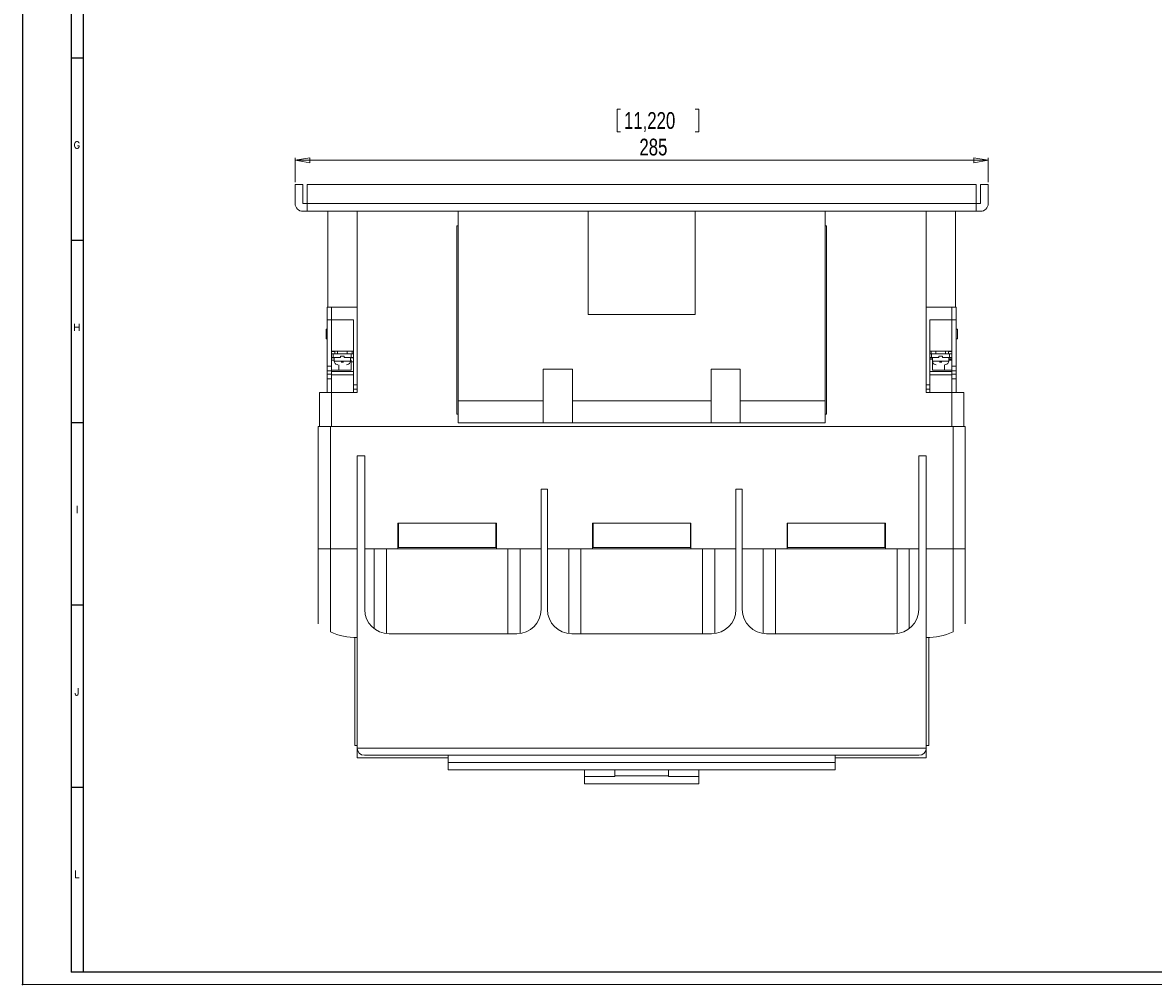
# Model space of a CAD drawing. Header units: millimetres. Extents: x 0 to 1189, y 0 to 841.
# Tile 1 of 7: x 0 to 465, y 0 to 396. Entities that reach past the tile are written whole.
import ezdxf

# ---------------------------------------------------------------- set-up
doc = ezdxf.new("R2010")
doc.units = ezdxf.units.MM
doc.header["$PDSIZE"] = -1
doc.layers.add('FORMATO', color=7, linetype='Continuous')
doc.styles.add('SLDTEXTSTYLE0', font='ROMANS')
doc.styles.add('SLDTEXTSTYLE3', font='TXT', dxfattribs={"width": 0.75})
doc.dimstyles.new('SLDDIMSTYLE0', dxfattribs={"dimtxt": 6.879167, "dimasz": 6, "dimexe": 0, "dimexo": 0.0625, "dimgap": 1.719792, "dimtad": 2, "dimdec": 1, "dimrnd": 1e-09, "dimzin": 12, "dimdsep": 46, "dimtxsty": 'SLDTEXTSTYLE3', "dimblk1": 'CLOSED', "dimblk2": 'CLOSED', "dimsah": 1, "dimcen": 0.09, "dimadec": 0, "dimazin": 0, "dimtfac": 1, "dimtdec": 1, "dimtofl": 0, "dimtmove": 0, "dimatfit": 3, "dimldrblk": 'CLOSED', "dimfxl": 0, "dimtolj": 1, "dimtzin": 12, "dimarcsym": 0})

# ---------------------------------------------------------------- blocks, each defined once
blk = doc.blocks.new('_CLOSED')
at = {"color": 0, "linetype": 'ByBlock', "lineweight": -2}
for p, q in [((-1, 0.166667), (0, 0)), ((-1, 0.166667), (-1, -0.166667)), ((0, 0), (-1, -0.166667)), ((0, 0), (-1, 0))]:
    blk.add_line(p, q, dxfattribs=at)
blk = doc.blocks.new('*D6')
at = {"color": 7, "linetype": 'Continuous', "lineweight": 0}
for p, q in [((244.46, 360.06), (244.46, 350.77)), ((244.46, 360.06), (245.85, 360.06)), ((277.98, 360.06), (276.58, 360.06)), ((277.98, 360.06), (277.98, 350.77)), ((244.46, 350.77), (245.85, 350.77)), ((277.98, 350.77), (276.58, 350.77)), ((112.05, 330.03), (112.05, 340.03)), ((397.05, 330.03), (397.05, 340.03)), ((112.05, 339.03), (397.05, 339.03))]:
    blk.add_line(p, q, dxfattribs=at)
at = {"color": 7, "linetype": 'Continuous', "lineweight": 0, "xscale": 6, "yscale": 6, "rotation": 180.0000000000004}
blk.add_blockref('_CLOSED', (112.05, 339.03, -123.16), dxfattribs=at)
at = {"color": 7, "linetype": 'Continuous', "lineweight": 0, "xscale": 6, "yscale": 6}
blk.add_blockref('_CLOSED', (397.05, 339.03, -123.16), dxfattribs=at)
at = {"color": 7, "linetype": 'Continuous', "lineweight": 0, "char_height": 6.879, "attachment_point": 1, "style": 'SLDTEXTSTYLE3'}
for s, insert in [('11,220', (247.25, 358.82)), ('285', (253.6, 347.89))]:
    blk.add_mtext(s, dxfattribs=dict(at, insert=insert))

msp = doc.modelspace()

# ---------------------------------------------------------------- linework, layer by layer
at = {"color": 7, "linetype": 'Continuous', "lineweight": 15}
for p, q in [((112.05, 321.23), (112.05, 329.03)), ((112.05, 329.03), (115.25, 329.03)), ((115.25, 329.03), (115.25, 321.23)), ((117.05, 329.03), (117.05, 321.23)), ((392.05, 329.03), (117.05, 329.03)), ((392.05, 321.23), (392.05, 329.03)), ((393.85, 321.23), (393.85, 329.03)), ((393.85, 329.03), (397.05, 329.03)), ((397.05, 329.03), (397.05, 321.23)), ((115.25, 321.23), (117.05, 321.23)), ((392.05, 321.23), (117.05, 321.23)), ((117.05, 321.23), (117.05, 318.03)), ((392.05, 318.03), (392.05, 321.23)), ((392.05, 321.23), (393.85, 321.23)), ((117.05, 318.03), (115.25, 318.03)), ((392.05, 318.03), (117.05, 318.03)), ((125.55, 318.03), (125.55, 278.53)), ((137.55, 243.53), (137.55, 318.03)), ((179.05, 318.03), (179.05, 240.03)), ((232.55, 275.53), (232.55, 318.03)), ((276.55, 318.03), (276.55, 275.53)), ((330.05, 240.03), (330.05, 318.03)), ((371.55, 243.53), (371.55, 318.03)), ((383.55, 278.53), (383.55, 318.03)), ((393.85, 318.03), (392.05, 318.03)), ((178.55, 234.53), (178.55, 312.03)), ((178.55, 312.03), (179.05, 312.03)), ((330.05, 312.03), (330.55, 312.03)), ((330.55, 312.03), (330.55, 234.53)), ((125.25, 278.53), (125.25, 273.33)), ((125.55, 278.53), (125.25, 278.53)), ((137.55, 278.53), (125.55, 278.53)), ((127.05, 273.33), (127.05, 278.53)), ((127.05, 278.53), (127.05, 273.33)), ((276.55, 275.53), (232.55, 275.53)), ((371.55, 278.53), (383.55, 278.53)), ((382.05, 273.33), (382.05, 278.53)), ((382.05, 273.33), (382.05, 278.53)), ((383.55, 278.53), (383.85, 278.53)), ((383.85, 273.33), (383.85, 278.53)), ((127.05, 273.33), (125.25, 273.33)), ((125.25, 273.33), (125.25, 254.28)), ((127.05, 254.28), (127.05, 273.33)), ((127.05, 273.33), (136.05, 273.33)), ((136.05, 273.33), (136.05, 246.64)), ((373.05, 273.33), (382.05, 273.33)), ((373.05, 246.64), (373.05, 273.33)), ((383.85, 273.33), (382.05, 273.33)), ((382.05, 254.28), (382.05, 273.33)), ((383.85, 254.28), (383.85, 273.33)), ((125.25, 269.53), (124.75, 269.53)), ((124.75, 269.53), (124.75, 265.53)), ((124.75, 265.53), (125.25, 265.53)), ((384.35, 269.53), (383.85, 269.53)), ((383.85, 265.53), (384.35, 265.53)), ((384.35, 265.53), (384.35, 269.53)), ((127.05, 260.43), (136.05, 260.43)), ((127.45, 260.3), (127.45, 260.43)), ((127.95, 260.43), (127.95, 260.26)), ((129.45, 260.43), (129.45, 259.43)), ((133.45, 259.43), (133.45, 260.43)), ((135.55, 260.43), (135.55, 259.43)), ((373.05, 260.43), (382.05, 260.43)), ((373.55, 259.43), (373.55, 260.43)), ((375.45, 260.43), (375.45, 259.43)), ((379.45, 259.43), (379.45, 260.43)), ((381.15, 260.26), (381.15, 260.43)), ((381.65, 260.43), (381.65, 260.3)), ((127.05, 260.33), (128.35, 260.23)), ((127.75, 259.43), (127.05, 259.43)), ((127.05, 257.93), (127.75, 257.93)), ((128.1, 257.73), (127.05, 257.73)), ((127.05, 256.73), (128.1, 256.73)), ((127.75, 257.93), (127.75, 259.43)), ((135.15, 259.43), (127.75, 259.43)), ((127.75, 257.93), (130.7, 257.93)), ((128.1, 257.93), (128.1, 256.43)), ((128.1, 256.43), (134.8, 256.43)), ((128.35, 260.23), (128.35, 259.43)), ((130.7, 257.93), (130.7, 258.43)), ((130.7, 258.43), (132.2, 258.43)), ((131.95, 255.93), (130.95, 255.93)), ((132.2, 258.43), (132.2, 257.93)), ((132.2, 257.93), (135.15, 257.93)), ((134.8, 256.43), (134.8, 257.93)), ((136.05, 257.73), (134.8, 257.73)), ((134.8, 256.73), (135.05, 256.73)), ((135.05, 252.63), (135.05, 256.73)), ((135.05, 256.13), (136.05, 256.13)), ((135.15, 257.93), (135.15, 259.43)), ((136.05, 259.43), (135.15, 259.43)), ((135.15, 257.93), (136.05, 257.93)), ((373.75, 259.43), (373.05, 259.43)), ((373.05, 257.93), (373.75, 257.93)), ((374.1, 257.73), (373.05, 257.73)), ((373.05, 257.23), (374.1, 257.23)), ((373.75, 259.43), (373.75, 257.93)), ((381.15, 259.43), (373.75, 259.43)), ((373.75, 257.93), (376.7, 257.93)), ((374.05, 252.63), (374.05, 256.73)), ((374.1, 256.73), (374.05, 256.73)), ((374.1, 257.93), (374.1, 256.43)), ((374.1, 256.43), (380.8, 256.43)), ((376.7, 258.43), (378.2, 258.43)), ((376.7, 257.93), (376.7, 258.43)), ((377.95, 255.93), (376.95, 255.93)), ((378.2, 258.43), (378.2, 257.93)), ((378.2, 257.93), (381.15, 257.93)), ((382.05, 260.33), (380.75, 260.23)), ((380.75, 260.23), (380.75, 259.43)), ((380.8, 256.43), (380.8, 257.93)), ((382.05, 257.73), (380.8, 257.73)), ((380.8, 257.23), (382.05, 257.23)), ((382.05, 256.73), (380.8, 256.73)), ((381.15, 257.93), (381.15, 259.43)), ((382.05, 259.43), (381.15, 259.43)), ((381.15, 257.93), (382.05, 257.93)), ((127.05, 254.28), (125.25, 254.28)), ((125.25, 254.28), (125.25, 252.4)), ((127.05, 252.4), (125.25, 252.4)), ((125.25, 252.4), (125.25, 251.09)), ((125.25, 251.09), (127.05, 251.09)), ((125.25, 251.09), (125.25, 249.11)), ((127.05, 252.4), (127.05, 254.28)), ((127.05, 252.63), (130.05, 252.63)), ((127.05, 251.09), (127.05, 252.4)), ((136.05, 252.13), (127.05, 252.13)), ((127.05, 251.09), (127.05, 249.11)), ((129.35, 254.96), (129.67, 254.93)), ((130.05, 252.63), (130.05, 254.93)), ((130.05, 252.63), (135.05, 252.63)), ((133.23, 254.93), (133.55, 254.96)), ((214.05, 253.03), (226.05, 253.03)), ((214.05, 240.03), (214.05, 253.03)), ((226.05, 253.03), (226.05, 240.03)), ((283.05, 253.03), (295.05, 253.03)), ((283.05, 240.03), (283.05, 253.03)), ((295.05, 253.03), (295.05, 240.03)), ((382.05, 252.13), (373.05, 252.13)), ((379.05, 252.63), (374.05, 252.63)), ((375.35, 254.96), (375.67, 254.93)), ((379.05, 252.63), (379.05, 254.93)), ((382.05, 252.63), (379.05, 252.63)), ((379.23, 254.93), (379.55, 254.96)), ((383.85, 254.28), (382.05, 254.28)), ((382.05, 254.28), (382.05, 252.4)), ((382.05, 252.4), (383.85, 252.4)), ((382.05, 252.4), (382.05, 251.09)), ((382.05, 251.09), (383.85, 251.09)), ((382.05, 249.11), (382.05, 251.09)), ((383.85, 252.4), (383.85, 254.28)), ((383.85, 251.09), (383.85, 252.4)), ((383.85, 249.11), (383.85, 251.09)), ((127.05, 249.11), (125.25, 249.11)), ((125.25, 249.11), (125.25, 243.53)), ((127.05, 250.7), (136.05, 250.7)), ((127.05, 243.53), (127.05, 249.11)), ((136.05, 246.64), (137.55, 246.64)), ((136.05, 246.64), (136.05, 244.92)), ((373.05, 246.64), (371.55, 246.64)), ((373.05, 250.7), (382.05, 250.7)), ((373.05, 244.92), (373.05, 246.64)), ((383.85, 249.11), (382.05, 249.11)), ((382.05, 243.53), (382.05, 249.11)), ((383.85, 243.53), (383.85, 249.11)), ((122.05, 229.53), (122.05, 243.53)), ((127.05, 243.53), (122.05, 243.53)), ((127.05, 229.53), (127.05, 243.53)), ((137.55, 243.53), (127.05, 243.53)), ((136.05, 244.92), (137.55, 244.92)), ((136.05, 244.92), (136.05, 243.53)), ((373.05, 244.92), (371.55, 244.92)), ((382.05, 243.53), (371.55, 243.53)), ((373.05, 243.53), (373.05, 244.92)), ((382.05, 229.53), (382.05, 243.53)), ((387.05, 243.53), (382.05, 243.53)), ((387.05, 229.53), (387.05, 243.53)), ((179.05, 240.03), (214.05, 240.03)), ((179.05, 231.03), (179.05, 240.03)), ((214.05, 231.03), (214.05, 240.03)), ((226.05, 240.03), (283.05, 240.03)), ((226.05, 231.03), (226.05, 240.03)), ((283.05, 231.03), (283.05, 240.03)), ((295.05, 240.03), (330.05, 240.03)), ((295.05, 231.03), (295.05, 240.03)), ((330.05, 231.03), (330.05, 240.03)), ((179.05, 234.53), (178.55, 234.53)), ((330.55, 234.53), (330.05, 234.53)), ((121.55, 179.23), (121.55, 229.53)), ((126.55, 229.53), (121.55, 229.53)), ((126.55, 179.23), (126.55, 229.53)), ((382.55, 229.53), (126.55, 229.53)), ((382.05, 229.53), (127.05, 229.53)), ((214.05, 231.03), (179.05, 231.03)), ((226.05, 231.03), (214.05, 231.03)), ((283.05, 231.03), (226.05, 231.03)), ((295.05, 231.03), (283.05, 231.03)), ((330.05, 231.03), (295.05, 231.03)), ((382.55, 179.23), (382.55, 229.53)), ((387.55, 229.53), (382.55, 229.53)), ((387.55, 179.23), (387.55, 229.53)), ((137.55, 217.43), (140.65, 217.43)), ((137.55, 217.43), (137.55, 97.23)), ((140.65, 217.43), (140.65, 154.23)), ((368.45, 217.43), (368.45, 154.23)), ((368.45, 217.43), (371.55, 217.43)), ((371.55, 97.23), (371.55, 217.43)), ((213.2, 154.23), (213.2, 203.68)), ((213.2, 203.68), (215.8, 203.68)), ((215.8, 154.23), (215.8, 203.68)), ((293.3, 203.68), (295.9, 203.68)), ((293.3, 154.23), (293.3, 203.68)), ((295.9, 154.23), (295.9, 203.68)), ((154.3, 189.73), (154.55, 189.73)), ((154.3, 179.23), (154.3, 189.73)), ((154.55, 179.73), (154.55, 189.73)), ((194.55, 189.73), (154.55, 189.73)), ((194.55, 179.73), (194.55, 189.73)), ((194.55, 189.73), (194.8, 189.73)), ((194.8, 189.73), (194.8, 179.23)), ((234.3, 189.73), (234.55, 189.73)), ((234.3, 179.23), (234.3, 189.73)), ((234.55, 179.73), (234.55, 189.73)), ((274.55, 189.73), (234.55, 189.73)), ((274.55, 179.73), (274.55, 189.73)), ((274.55, 189.73), (274.8, 189.73)), ((274.8, 189.73), (274.8, 179.23)), ((314.3, 189.73), (314.55, 189.73)), ((314.3, 179.23), (314.3, 189.73)), ((314.55, 179.73), (314.55, 189.73)), ((354.55, 189.73), (314.55, 189.73)), ((354.55, 179.73), (354.55, 189.73)), ((354.55, 189.73), (354.8, 189.73)), ((354.8, 189.73), (354.8, 179.23)), ((121.55, 148.29), (121.55, 179.23)), ((121.55, 179.23), (126.55, 179.23)), ((126.55, 145.01), (126.55, 179.23)), ((126.55, 179.23), (137.55, 179.23)), ((140.65, 179.23), (154.3, 179.23)), ((144.55, 146.3), (144.55, 179.23)), ((149.55, 179.23), (149.55, 144.29)), ((194.8, 179.23), (154.3, 179.23)), ((154.55, 179.73), (194.55, 179.73)), ((194.8, 179.23), (213.2, 179.23)), ((199.55, 144.23), (199.55, 179.23)), ((204.55, 179.23), (204.55, 144.32)), ((213, 179.23), (213, 179.18)), ((213, 179.18), (213.2, 179.18)), ((215.8, 179.23), (234.3, 179.23)), ((215.8, 179.18), (216, 179.18)), ((216, 179.23), (216, 179.18)), ((224.55, 144.3), (224.55, 179.23)), ((229.55, 179.23), (229.55, 144.23)), ((274.8, 179.23), (234.3, 179.23)), ((234.55, 179.73), (274.55, 179.73)), ((274.8, 179.23), (293.3, 179.23)), ((279.55, 144.23), (279.55, 179.23)), ((284.55, 179.23), (284.55, 144.3)), ((293.1, 179.23), (293.1, 179.18)), ((293.3, 179.18), (293.1, 179.18)), ((295.9, 179.23), (314.3, 179.23)), ((296.1, 179.18), (295.9, 179.18)), ((296.1, 179.23), (296.1, 179.18)), ((304.55, 144.32), (304.55, 179.23)), ((309.55, 179.23), (309.55, 144.23)), ((354.8, 179.23), (314.3, 179.23)), ((314.55, 179.73), (354.55, 179.73)), ((354.8, 179.23), (368.45, 179.23)), ((359.55, 144.29), (359.55, 179.23)), ((364.55, 179.23), (364.55, 146.3)), ((371.55, 179.23), (382.55, 179.23)), ((382.55, 145.01), (382.55, 179.23)), ((382.55, 179.23), (387.55, 179.23)), ((387.55, 148.29), (387.55, 179.23)), ((203.2, 144.23), (150.65, 144.23)), ((283.3, 144.23), (225.8, 144.23)), ((358.45, 144.23), (305.9, 144.23)), ((136.55, 98.23), (136.55, 142.73)), ((372.55, 142.73), (372.55, 98.23)), ((137.55, 98.23), (136.55, 98.23)), ((372.55, 98.23), (371.55, 98.23)), ((137.55, 97.23), (371.55, 97.23)), ((137.55, 97.23), (137.55, 96.23)), ((137.55, 96.23), (137.72, 96.23)), ((137.55, 96.23), (137.55, 93.23)), ((175.04, 93.23), (137.55, 93.23)), ((368.55, 94.23), (140.55, 94.23)), ((175.04, 94.23), (175.04, 91.23)), ((334.05, 91.23), (334.05, 94.23)), ((334.05, 93.23), (371.55, 93.23)), ((371.38, 96.23), (371.55, 96.23)), ((371.55, 97.23), (371.55, 96.23)), ((371.55, 96.23), (371.55, 93.23)), ((175.04, 91.23), (334.05, 91.23)), ((175.04, 88.23), (175.04, 91.23)), ((334.05, 91.23), (334.05, 88.23)), ((175.04, 88.23), (334.05, 88.23)), ((231.05, 88.23), (231.05, 85.5)), ((231.05, 85.5), (231.05, 82.5)), ((243.55, 85.5), (231.05, 85.5)), ((243.55, 88.23), (243.55, 85.73)), ((243.55, 85.73), (265.55, 85.73)), ((243.55, 85.73), (243.55, 85.5)), ((265.55, 85.73), (265.55, 88.23)), ((265.55, 85.5), (265.55, 85.73)), ((278.05, 85.5), (265.55, 85.5)), ((278.05, 88.23), (278.05, 85.5)), ((278.05, 82.5), (278.05, 85.5)), ((231.05, 82.5), (278.05, 82.5))]:
    msp.add_line(p, q, dxfattribs=at)
at = {"color": 7, "linetype": 'Continuous', "lineweight": 15, "flags": 128}
for points in [[(129.35, 254.96), (129.35, 254.96)], [(133.55, 254.96), (133.55, 254.96)], [(375.35, 254.96), (375.35, 254.96)], [(379.55, 254.96), (379.55, 254.96)]]:
    msp.add_lwpolyline(points, dxfattribs=at)
at = {"color": 7, "linetype": 'Continuous', "lineweight": 15}
for centre, radius, start, end in [((115.25, 321.23), 3.2, 180, 270), ((393.85, 321.23), 3.2, 270, 0), ((129.6, 256.43), 1.5, 180, 260.3346), ((133.3, 256.43), 1.5, 279.6669, 0), ((375.6, 256.43), 1.5, 180, 260.3346), ((379.3, 256.43), 1.5, 279.6669, 0), ((150.65, 154.23), 10, 180, 270), ((203.2, 154.23), 10, 270, 0), ((225.8, 154.23), 10, 180, 270), ((283.3, 154.23), 10, 270, 0), ((305.9, 154.23), 10, 180, 270), ((358.45, 154.23), 10, 270, 0), ((136.55, 165.73), 23, 244.2285, 272.4919), ((372.55, 165.73), 23, 267.5081, 295.7715), ((140.55, 97.23), 3, 180, 270), ((368.55, 97.23), 3, 270, 0)]:
    msp.add_arc(centre, radius, start, end, dxfattribs=at)
at = {"layer": 'FORMATO'}
for p, q in [((0, 841), (0, 0)), ((20, 831), (20, 5)), ((25, 5), (25, 831)), ((25, 381), (20, 381)), ((25, 306), (20, 306)), ((25, 231), (20, 231)), ((25, 156), (20, 156)), ((25, 81), (20, 81)), ((25, 5), (20, 5)), ((1181.52, 5), (22.52, 5))]:
    msp.add_line(p, q, dxfattribs=at)
at = {"layer": 'FORMATO', "lineweight": 0}
msp.add_line((0, 0), (1189, 0), dxfattribs=at)
at = {"layer": 'FORMATO', "color": 7}
msp.add_point((0, 0), dxfattribs=at)

# ---------------------------------------------------------------- texts
at = {"layer": 'FORMATO', "char_height": 3, "attachment_point": 1, "style": 'SLDTEXTSTYLE0'}
for s, insert in [('G', (20.96, 346.8)), ('H', (20.88, 271.8)), ('I', (21.91, 196.8)), ('J', (21.33, 121.8)), ('L', (21.25, 46.8))]:
    msp.add_mtext(s, dxfattribs=dict(at, insert=insert))

# ---------------------------------------------------------------- dimensions: what is measured, and where the dimension line sits
at = {"color": 7, "linetype": 'Continuous', "lineweight": 0}
dim = msp.add_linear_dim(base=(397.05, 339.03), p1=(112.05, 329.03), p2=(397.05, 329.03), dimstyle='SLDDIMSTYLE0', dxfattribs=at)
dim.commit()
dim.dimension.update_dxf_attribs({"geometry": '*D6', "text_midpoint": (261.22, 339.03), "dimtype": 160})

doc.saveas('drawing.dxf')
